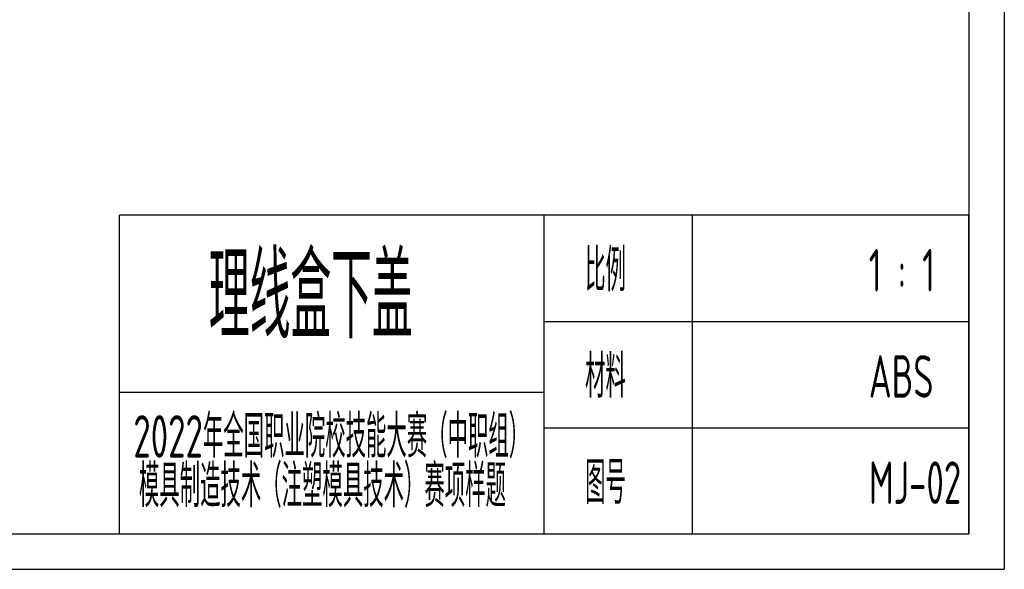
# Model space of a CAD drawing. Header units: millimetres. Extents: x 2231 to 2679, y -254 to 427.
# Tile 4 of 19: x 2470 to 2679, y -254 to -137. Entities that reach past the tile are written whole.
import ezdxf

# ---------------------------------------------------------------- set-up
doc = ezdxf.new("R2010")
doc.units = ezdxf.units.MM
doc.header["$LTSCALE"] = 1.8
doc.header["$MEASUREMENT"] = 0
for name, color, linetype in [('1轮廓实线层', 7, 'Continuous'), ('2细线层', 4, 'Continuous'), ('6文字层', 3, 'Continuous')]:
    doc.layers.add(name, color=color, linetype=linetype)
doc.styles.add('PC_TEXTSTYLE4', font='ISOCP.SHX', dxfattribs={"width": 0.707, "bigfont": 'GBCBIG.SHX'})

msp = doc.modelspace()

# ---------------------------------------------------------------- linework, layer by layer
at = {"layer": '1轮廓实线层'}
for p, q in [((2671.596, 53.803), (2671.596, -246.197)), ((2491.596, -246.197), (2491.596, -178.697)), ((2671.596, -178.697), (2491.596, -178.697)), ((2581.596, -246.197), (2581.596, -178.697)), ((2612.954, -178.697), (2612.954, -246.197)), ((2671.596, -246.197), (2671.596, -178.697)), ((2581.596, -201.197), (2671.596, -201.197)), ((2491.596, -216.197), (2581.596, -216.197)), ((2581.596, -223.697), (2671.596, -223.697)), ((2271.096, -246.197), (2671.596, -246.197)), ((2491.596, -246.197), (2671.596, -246.197))]:
    msp.add_line(p, q, dxfattribs=at)
at = {"layer": '2细线层'}
for p in [(2679.096, 61.303), (2233.596, -253.697)]:
    msp.add_line(p, (2679.096, -253.697), dxfattribs=at)

# ---------------------------------------------------------------- texts
at = {"layer": '6文字层', "style": 'PC_TEXTSTYLE4', "width": 0.667}
for s, height, p in [('理线盒下盖', 18, (2510.507, -204.771)), ('比例               1 : 1', 9, (2590.256, -194.842)), ('材料               ABS', 9, (2590.256, -217.342)), ('2022年全国职业院校技能大赛（中职组）                          ', 9, (2494.499, -230.048)), ('模具制造技术（注塑模具技术）赛项样题', 9, (2495.681, -240.54)), ('图号               MJ-02', 9, (2590.256, -239.842))]:
    msp.add_text(s, height=height, dxfattribs=at).set_placement(p)

doc.saveas('drawing.dxf')
